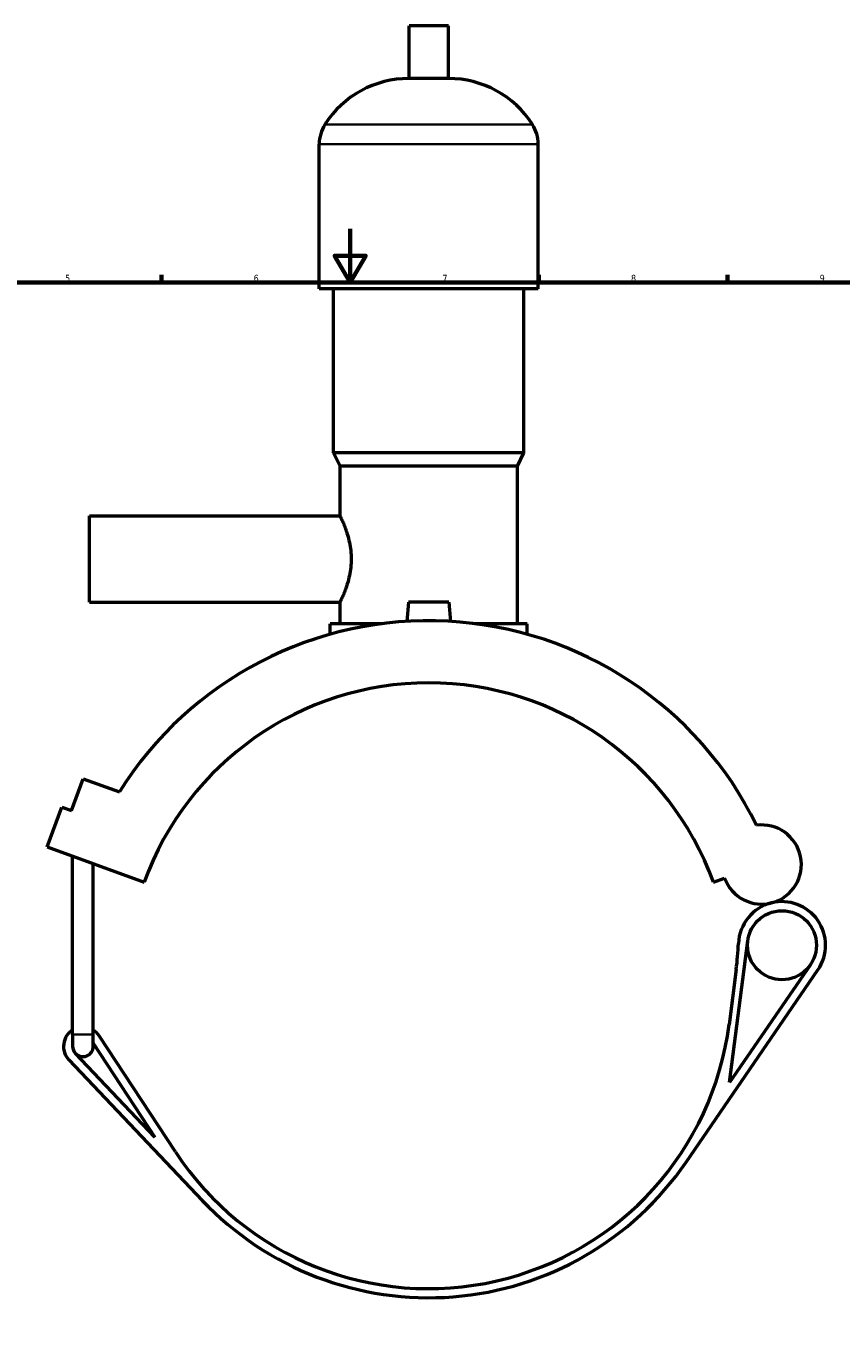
# Model space of a CAD drawing. Header units: millimetres. Extents: x 0 to 1006, y -235 to 1214.
# Tile 4 of 7: x 300 to 603, y 188 to 669. Entities that reach past the tile are written whole.
import ezdxf

# ---------------------------------------------------------------- set-up
doc = ezdxf.new("R2010")
doc.units = ezdxf.units.MM
for name, color, linetype, lineweight in [('Border (ISO)', 7, 'Continuous', 70), ('Visible (ISO)', 7, 'Continuous', 50), ('Visible Narrow (ISO)', 7, 'Continuous', 35)]:
    doc.layers.add(name, color=color, linetype=linetype, lineweight=lineweight)
doc.styles.add('Note Text (ISO)', font='tahoma.ttf')

# ---------------------------------------------------------------- blocks, each defined once
blk = doc.blocks.new('Borders Default Border')
at = {"layer": 'Border (ISO)'}
for p, q in [((350.42, 574), (350.42, 576.9)), ((490.58, 574), (490.58, 576.9)), ((560.67, 574), (560.67, 576.9))]:
    blk.add_line(p, q, dxfattribs=at)
at = {"layer": 'Border (ISO)', "flags": 128}
for points in [[(420.5, 594), (420.5, 574), (414.73, 584), (426.27, 584), (420.5, 574)], [(20, 20), (20, 574), (821, 574), (821, 20), (20, 20)]]:
    blk.add_lwpolyline(points, dxfattribs=at)
at = {"layer": 'Border (ISO)', "color": 232, "true_color": 0xca0064, "char_height": 2.5, "attachment_point": 7, "style": 'Note Text (ISO)'}
for s, insert in [('5', (314.64, 574.35)), ('6', (384.66, 574.35)), ('7', (454.77, 574.4)), ('8', (524.81, 574.34)), ('9', (594.88, 574.35))]:
    blk.add_mtext(s, dxfattribs=dict(at, insert=insert))

msp = doc.modelspace()

# ---------------------------------------------------------------- linework, layer by layer
at = {"layer": 'Visible (ISO)'}
for p, q in [((456.991, 669.344), (442.351, 669.344)), ((442.351, 649.824), (442.351, 669.344)), ((456.991, 649.824), (456.991, 669.344)), ((456.991, 649.824), (442.351, 649.824)), ((409.004, 571.744), (409.004, 625.424)), ((490.337, 571.744), (490.337, 625.424)), ((490.337, 571.744), (409.004, 571.744)), ((414.291, 510.744), (414.291, 571.744)), ((485.051, 510.744), (485.051, 571.744)), ((485.051, 510.744), (414.291, 510.744)), ((416.731, 505.864), (414.291, 510.744)), ((482.611, 505.864), (485.051, 510.744)), ((482.611, 505.864), (416.731, 505.864)), ((416.731, 487.344), (416.731, 505.864)), ((482.611, 447.304), (482.611, 505.864)), ((323.671, 455.344), (323.671, 487.344)), ((323.671, 487.344), (416.731, 487.344)), ((323.671, 455.344), (416.731, 455.344)), ((416.731, 447.304), (416.731, 455.344)), ((442.171, 455.344), (441.543, 448.174)), ((457.171, 455.344), (442.171, 455.344)), ((457.171, 455.344), (457.798, 448.174)), ((432.328, 447.304), (413.071, 447.304)), ((413.071, 443.384), (413.071, 447.304)), ((486.271, 447.304), (467.013, 447.304)), ((486.271, 443.384), (486.271, 447.304)), ((316.993, 377.896), (321.303, 389.736)), ((321.303, 389.736), (334.786, 384.828)), ((308.012, 364.404), (313.399, 379.204)), ((313.399, 379.204), (316.993, 377.896)), ((308.012, 364.404), (343.955, 351.322)), ((317.431, 294.744), (317.431, 360.976)), ((325.081, 294.744), (325.081, 358.191)), ((555.386, 351.322), (559.533, 352.831)), ((561.4, 276.856), (568.164, 329.527)), ((545.238, 247.316), (594.214, 318.744)), ((563.883, 318.982), (561.254, 298.514)), ((591.431, 320.652), (561.4, 276.856)), ((317.431, 294.744), (317.431, 290.344)), ((325.081, 290.344), (325.081, 294.744)), ((355.622, 251.11), (327.275, 294.295)), ((325.081, 291.488), (347.999, 256.573)), ((316.031, 285.391), (365.575, 233.126)), ((347.999, 256.573), (318.48, 287.713))]:
    msp.add_line(p, q, dxfattribs=at)
msp.add_circle((580.868, 327.895), 12.808, dxfattribs=at)
for centre, radius, start, end in [((442.351, 612.778), 37.046, 90, 147.38758), ((456.991, 612.778), 37.046, 32.61242, 90), ((422.586, 625.424), 13.582, 147.38758, 180), ((476.755, 625.424), 13.582, 0, 32.61242), ((449.671, 312.844), 135.574, 26.08123, 147.92972), ((449.671, 312.844), 112.5, 20, 160), ((573.358, 357.863), 14.712, 200, 97.49331), ((580.868, 327.895), 16.183, 104.06913, 177.58735), ((580.868, 327.895), 16.183, 325.56227, 104.06913), ((452.299, 333.312), 112.5, 352.68191, 357.58735), ((449.671, 312.844), 112.5, 213.28105, 352.68191), ((321.256, 290.344), 7.2, 122.08995, 223.46951), ((321.256, 290.344), 7.2, 33.28105, 57.91005), ((321.256, 290.344), 3.825, 180, 223.46951), ((321.256, 290.344), 3.825, 223.46951, 0), ((449.671, 312.844), 115.875, 223.46951, 325.56227)]:
    msp.add_arc(centre, radius, start, end, dxfattribs=at)
msp.add_open_spline([(416.731, 487.344), (416.731, 487.344), (416.779, 487.245), (416.977, 486.831), (417.126, 486.518), (417.501, 485.696), (417.727, 485.187), (418.216, 484.018), (418.478, 483.358), (419.248, 481.255), (419.812, 479.479), (420.429, 476.533), (420.597, 475.504), (420.821, 473.422), (420.877, 472.369), (420.877, 470.319), (420.821, 469.267), (420.597, 467.185), (420.429, 466.156), (419.812, 463.21), (419.248, 461.434), (418.478, 459.331), (418.216, 458.671), (417.727, 457.502), (417.501, 456.993), (417.126, 456.171), (416.977, 455.857), (416.779, 455.444), (416.731, 455.344), (416.731, 455.344)], degree=3, knots=[2.4569293, 2.4569293, 2.4569293, 2.4569293, 2.7636781, 2.7636781, 3.0704269, 3.0704269, 3.3771757, 3.3771757, 3.6839245, 3.6839245, 4.2988915, 4.2988915, 4.6063751, 4.6063751, 4.9138586, 4.9138586, 5.2213421, 5.2213421, 5.5288257, 5.5288257, 6.1437927, 6.1437927, 6.4505415, 6.4505415, 6.7572903, 6.7572903, 7.0640391, 7.0640391, 7.3707879, 7.3707879, 7.3707879, 7.3707879], dxfattribs=at)
at = {"layer": 'Visible Narrow (ISO)'}
for p, q in [((487.722, 632.744), (411.62, 632.744)), ((489.837, 625.424), (409.505, 625.424)), ((317.478, 294.744), (325.034, 294.744))]:
    msp.add_line(p, q, dxfattribs=at)

# ---------------------------------------------------------------- block references
msp.add_blockref('Borders Default Border', (0, 0))

doc.saveas('drawing.dxf')
